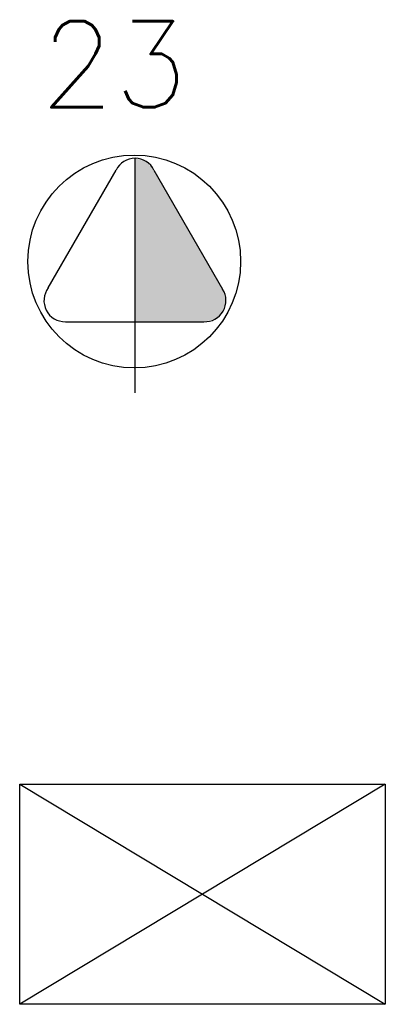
# Model space of a CAD drawing. Extents: x 40.7 to 137.4, y -250.8 to -221.5.
# Tile 226 of 256: x 117.994 to 118.334, y -248.064 to -247.149. Entities that reach past the tile are written whole.
import ezdxf
from ezdxf.enums import TextEntityAlignment as Align

# ---------------------------------------------------------------- set-up
doc = ezdxf.new("R2010")
doc.units = 0
doc.header["$MEASUREMENT"] = 0
doc.layers.get('0').update_dxf_attribs({"linetype": 'CONTINUOUS'})
doc.layers.add('LINHA', color=40, linetype='CONTINUOUS')
doc.layers.add('TOMADAS_GERAIS', color=1, linetype='CONTINUOUS')
doc.styles.add('ROMANS', font='romans')

# ---------------------------------------------------------------- blocks, each defined once
blk = doc.blocks.new('TE3MED06')
for p, q in [((0, 1.32), (0, 4.36)), ((-1.617, 1.949), (-0.353, 4.139)), ((0.353, 4.139), (1.631, 1.925)), ((-1.297, 1.32), (1.28, 1.32)), ((0, 0), (0, 1.32))]:
    blk.add_line(p, q)
blk.add_circle((-0.015, 2.44), 1.98)
for centre, start, end in [((0, 3.967), 26.0479, 153.9521), ((-1.302, 1.713), 143.1332, 270.777), ((1.3, 1.713), 267.1811, 32.5689)]:
    blk.add_arc(centre, 0.393, start, end)
at = {"linetype": 'Continuous'}
for points in [[(0, 4.36), (1.631, 1.925), (0.208, 4.3)], [(1.631, 1.925), (0, 4.36), (1.693, 1.721)], [(0, 1.32), (1.693, 1.721), (0, 4.36)], [(0.353, 4.139), (0.208, 4.3), (1.631, 1.925)], [(1.693, 1.721), (0, 1.32), (1.64, 1.516)], [(1.28, 1.32), (1.64, 1.516), (0, 1.32)], [(1.64, 1.516), (1.28, 1.32), (1.487, 1.367)]]:
    blk.add_solid(points, dxfattribs=at)
at = {"style": 'ROMANS', "flags": 8}
for tag, p in [('020', (-5.076, 2.065)), ('001', (3.707, 2.065))]:
    blk.add_attdef(tag, text='', height=1.6, dxfattribs=at).set_placement(p, align=Align.MIDDLE_CENTER)

msp = doc.modelspace()

# ---------------------------------------------------------------- linework, layer by layer
at = {"layer": 'LINHA'}
for p, q in [((117.99374, -247.85958), (118.33406, -248.06442)), ((118.33406, -247.85958), (117.99374, -248.06442))]:
    msp.add_line(p, q, dxfattribs=at)
msp.add_lwpolyline([(117.99374, -247.85958), (118.33406, -247.85958), (118.33406, -248.06442), (117.99374, -248.06442)], close=True, dxfattribs=at)

# ---------------------------------------------------------------- block references
at = {"layer": 'TOMADAS_GERAIS'}
ref = msp.add_blockref('TE3MED06', (118.1011, -247.4955), dxfattribs=dict(at, xscale=0.0499999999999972, yscale=0.0499999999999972, zscale=0.0499999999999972))
ref.add_attrib('001', '23', dxfattribs={"layer": '0', "height": 0.08, "style": 'ROMANS', "flags": 8}).set_placement((118.08152, -247.18999), align=Align.MIDDLE_CENTER)

doc.saveas('drawing.dxf')
